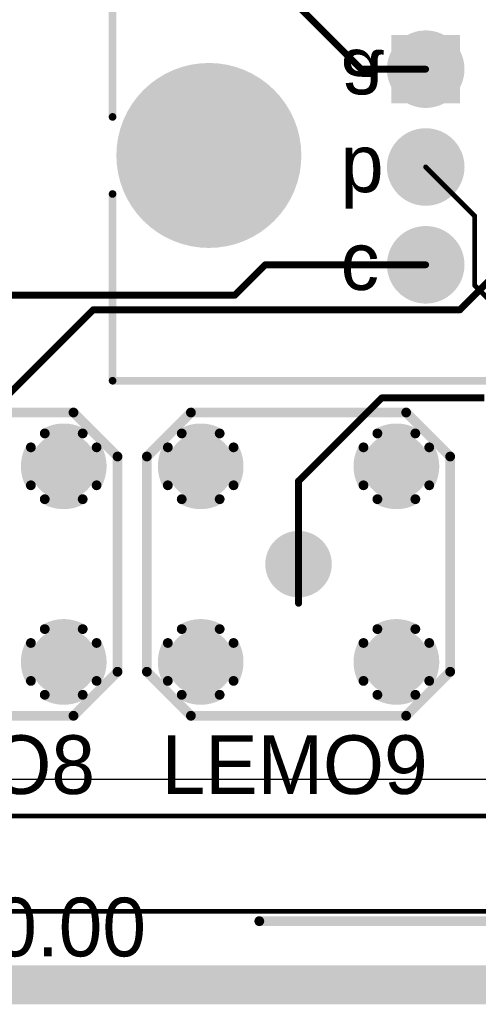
# Model space of a CAD drawing. Extents: x 0.11 to 7.09, y 0.98 to 2.62.
# Tile 3 of 15: x 1.71 to 2.18, y 0.98 to 1.99. Entities that reach past the tile are written whole.
import ezdxf

# ---------------------------------------------------------------- set-up
doc = ezdxf.new("R2010")
doc.units = 0
doc.layers.get('0').update_dxf_attribs({"linetype": 'CONTINUOUS'})
for name, color, linetype in [('BOTTOMLAYER', 5, 'CONTINUOUS'), ('BOTTOMOVERLAY', 54, 'CONTINUOUS'), ('BOTTOMSOLDER', 6, 'CONTINUOUS'), ('INTERNALPLANE1', 76, 'CONTINUOUS'), ('INTERNALPLANE2', 16, 'CONTINUOUS'), ('INTERNALPLANE3', 216, 'CONTINUOUS'), ('INTERNALPLANE4', 136, 'CONTINUOUS'), ('MULTILAYER', 9, 'CONTINUOUS'), ('PADHOLE', 156, 'CONTINUOUS'), ('TOPLAYER', 1, 'CONTINUOUS'), ('TOPOVERLAY', 2, 'CONTINUOUS'), ('TOPSOLDER', 216, 'CONTINUOUS')]:
    doc.layers.add(name, color=color, linetype=linetype)

# ---------------------------------------------------------------- blocks, each defined once
blk = doc.blocks.new('LEMO_EPA_00_6')
at = {"layer": 'BOTTOMLAYER', "const_width": 0.03}
for points in [[(-0.115, 0.1, 1), (-0.085, 0.1, 1)], [(0.085, 0.1, 1), (0.115, 0.1, 1)], [(-0.015, 0, 1), (0.015, 0, 1)], [(-0.115, -0.1, 1), (-0.085, -0.1, 1)], [(0.085, -0.1, 1), (0.115, -0.1, 1)]]:
    blk.add_lwpolyline(points, format="xyb", close=True, dxfattribs=at)
at = {"layer": 'BOTTOMSOLDER', "const_width": 0.034}
for points in [[(-0.117, 0.1, 1), (-0.083, 0.1, 1)], [(0.083, 0.1, 1), (0.117, 0.1, 1)], [(-0.017, 0, 1), (0.017, 0, 1)], [(-0.117, -0.1, 1), (-0.083, -0.1, 1)], [(0.083, -0.1, 1), (0.117, -0.1, 1)]]:
    blk.add_lwpolyline(points, format="xyb", close=True, dxfattribs=at)
at = {"layer": 'INTERNALPLANE1', "const_width": 0.0338}
for points in [[(-0.1169, 0.1, 1), (-0.0831, 0.1, 1)], [(0.0831, 0.1, 1), (0.1169, 0.1, 1)], [(-0.0169, 0, 1), (0.0169, 0, 1)], [(-0.1169, -0.1, 1), (-0.0831, -0.1, 1)], [(0.0831, -0.1, 1), (0.1169, -0.1, 1)]]:
    blk.add_lwpolyline(points, format="xyb", close=True, dxfattribs=at)
at = {"layer": 'INTERNALPLANE2', "const_width": 0.01}
for points in [[(-0.1194, 0.1336, -0.267949), (-0.0806, 0.1336)], [(0.0806, 0.1336, -0.267949), (0.1194, 0.1336)], [(-0.1336, 0.0806, -0.267949), (-0.1336, 0.1194)], [(-0.0664, 0.1194, -0.267949), (-0.0664, 0.0806)], [(0.0664, 0.0806, -0.267949), (0.0664, 0.1194)], [(0.1336, 0.1194, -0.267949), (0.1336, 0.0806)], [(-0.0806, 0.0664, -0.267949), (-0.1194, 0.0664)], [(0.1194, 0.0664, -0.267949), (0.0806, 0.0664)], [(-0.1194, -0.0664, -0.267949), (-0.0806, -0.0664)], [(0.0806, -0.0664, -0.267949), (0.1194, -0.0664)], [(-0.1336, -0.1194, -0.267949), (-0.1336, -0.0806)], [(-0.0664, -0.0806, -0.267949), (-0.0664, -0.1194)], [(0.0664, -0.1194, -0.267949), (0.0664, -0.0806)], [(0.1336, -0.0806, -0.267949), (0.1336, -0.1194)], [(-0.0806, -0.1336, -0.267949), (-0.1194, -0.1336)], [(0.1194, -0.1336, -0.267949), (0.0806, -0.1336)]]:
    blk.add_lwpolyline(points, format="xyb", dxfattribs=at)
at = {"layer": 'INTERNALPLANE2'}
for points, const_width in [([(-0.1219, 0.1336, 1), (-0.1169, 0.1336, 1)], 0.005), ([(-0.0831, 0.1336, 1), (-0.0781, 0.1336, 1)], 0.005), ([(0.0781, 0.1336, 1), (0.0831, 0.1336, 1)], 0.005), ([(0.1169, 0.1336, 1), (0.1219, 0.1336, 1)], 0.005), ([(-0.1361, 0.1194, 1), (-0.1311, 0.1194, 1)], 0.005), ([(-0.0689, 0.1194, 1), (-0.0639, 0.1194, 1)], 0.005), ([(0.0639, 0.1194, 1), (0.0689, 0.1194, 1)], 0.005), ([(0.1311, 0.1194, 1), (0.1361, 0.1194, 1)], 0.005), ([(-0.1361, 0.0806, 1), (-0.1311, 0.0806, 1)], 0.005), ([(-0.0689, 0.0806, 1), (-0.0639, 0.0806, 1)], 0.005), ([(0.0639, 0.0806, 1), (0.0689, 0.0806, 1)], 0.005), ([(0.1311, 0.0806, 1), (0.1361, 0.0806, 1)], 0.005), ([(-0.1219, 0.0664, 1), (-0.1169, 0.0664, 1)], 0.005), ([(-0.0831, 0.0664, 1), (-0.0781, 0.0664, 1)], 0.005), ([(0.0781, 0.0664, 1), (0.0831, 0.0664, 1)], 0.005), ([(0.1169, 0.0664, 1), (0.1219, 0.0664, 1)], 0.005), ([(-0.0169, 0, 1), (0.0169, 0, 1)], 0.0338), ([(-0.1219, -0.0664, 1), (-0.1169, -0.0664, 1)], 0.005), ([(-0.0831, -0.0664, 1), (-0.0781, -0.0664, 1)], 0.005), ([(0.0781, -0.0664, 1), (0.0831, -0.0664, 1)], 0.005), ([(0.1169, -0.0664, 1), (0.1219, -0.0664, 1)], 0.005), ([(-0.1361, -0.0806, 1), (-0.1311, -0.0806, 1)], 0.005), ([(-0.0689, -0.0806, 1), (-0.0639, -0.0806, 1)], 0.005), ([(0.0639, -0.0806, 1), (0.0689, -0.0806, 1)], 0.005), ([(0.1311, -0.0806, 1), (0.1361, -0.0806, 1)], 0.005), ([(-0.1361, -0.1194, 1), (-0.1311, -0.1194, 1)], 0.005), ([(-0.0689, -0.1194, 1), (-0.0639, -0.1194, 1)], 0.005), ([(0.0639, -0.1194, 1), (0.0689, -0.1194, 1)], 0.005), ([(0.1311, -0.1194, 1), (0.1361, -0.1194, 1)], 0.005), ([(-0.1219, -0.1336, 1), (-0.1169, -0.1336, 1)], 0.005), ([(-0.0831, -0.1336, 1), (-0.0781, -0.1336, 1)], 0.005), ([(0.0781, -0.1336, 1), (0.0831, -0.1336, 1)], 0.005), ([(0.1169, -0.1336, 1), (0.1219, -0.1336, 1)], 0.005)]:
    blk.add_lwpolyline(points, format="xyb", close=True, dxfattribs=dict(at, const_width=const_width))
at = {"layer": 'INTERNALPLANE3', "const_width": 0.0338}
for points in [[(-0.1169, 0.1, 1), (-0.0831, 0.1, 1)], [(0.0831, 0.1, 1), (0.1169, 0.1, 1)], [(-0.0169, 0, 1), (0.0169, 0, 1)], [(-0.1169, -0.1, 1), (-0.0831, -0.1, 1)], [(0.0831, -0.1, 1), (0.1169, -0.1, 1)]]:
    blk.add_lwpolyline(points, format="xyb", close=True, dxfattribs=at)
at = {"layer": 'INTERNALPLANE4', "const_width": 0.0338}
for points in [[(-0.1169, 0.1, 1), (-0.0831, 0.1, 1)], [(0.0831, 0.1, 1), (0.1169, 0.1, 1)], [(-0.0169, 0, 1), (0.0169, 0, 1)], [(-0.1169, -0.1, 1), (-0.0831, -0.1, 1)], [(0.0831, -0.1, 1), (0.1169, -0.1, 1)]]:
    blk.add_lwpolyline(points, format="xyb", close=True, dxfattribs=at)
at = {"layer": 'MULTILAYER', "const_width": 0.03}
for points in [[(-0.115, 0.1, 1), (-0.085, 0.1, 1)], [(0.085, 0.1, 1), (0.115, 0.1, 1)], [(-0.015, 0, 1), (0.015, 0, 1)], [(-0.115, -0.1, 1), (-0.085, -0.1, 1)], [(0.085, -0.1, 1), (0.115, -0.1, 1)]]:
    blk.add_lwpolyline(points, format="xyb", close=True, dxfattribs=at)
at = {"layer": 'PADHOLE', "const_width": 0.0138}
for points in [[(-0.1069, 0.1, 1), (-0.0931, 0.1, 1)], [(0.0931, 0.1, 1), (0.1069, 0.1, 1)], [(-0.0069, 0, 1), (0.0069, 0, 1)], [(-0.1069, -0.1, 1), (-0.0931, -0.1, 1)], [(0.0931, -0.1, 1), (0.1069, -0.1, 1)]]:
    blk.add_lwpolyline(points, format="xyb", close=True, dxfattribs=at)
at = {"layer": 'TOPLAYER', "const_width": 0.03}
for points in [[(-0.115, 0.1, 1), (-0.085, 0.1, 1)], [(0.085, 0.1, 1), (0.115, 0.1, 1)], [(-0.015, 0, 1), (0.015, 0, 1)], [(-0.115, -0.1, 1), (-0.085, -0.1, 1)], [(0.085, -0.1, 1), (0.115, -0.1, 1)]]:
    blk.add_lwpolyline(points, format="xyb", close=True, dxfattribs=at)
at = {"layer": 'TOPOVERLAY', "const_width": 0.01}
for points in [[(-0.155, 0.11), (-0.11, 0.155)], [(-0.11, 0.155), (0.11, 0.155)], [(0.11, 0.155), (0.155, 0.11)], [(-0.155, -0.11), (-0.155, 0.11)], [(0.155, -0.11), (0.155, 0.11)], [(-0.155, -0.11), (-0.11, -0.155)], [(0.11, -0.155), (0.155, -0.11)], [(-0.11, -0.155), (0.11, -0.155)]]:
    blk.add_lwpolyline(points, dxfattribs=at)
at = {"layer": 'TOPOVERLAY', "const_width": 0.005}
for points in [[(-0.1125, 0.155, 1), (-0.1075, 0.155, 1)], [(-0.1125, 0.155, 1), (-0.1075, 0.155, 1)], [(0.1075, 0.155, 1), (0.1125, 0.155, 1)], [(0.1075, 0.155, 1), (0.1125, 0.155, 1)], [(-0.1575, 0.11, 1), (-0.1525, 0.11, 1)], [(-0.1575, 0.11, 1), (-0.1525, 0.11, 1)], [(0.1525, 0.11, 1), (0.1575, 0.11, 1)], [(0.1525, 0.11, 1), (0.1575, 0.11, 1)], [(-0.1575, -0.11, 1), (-0.1525, -0.11, 1)], [(-0.1575, -0.11, 1), (-0.1525, -0.11, 1)], [(0.1525, -0.11, 1), (0.1575, -0.11, 1)], [(0.1525, -0.11, 1), (0.1575, -0.11, 1)], [(-0.1125, -0.155, 1), (-0.1075, -0.155, 1)], [(-0.1125, -0.155, 1), (-0.1075, -0.155, 1)], [(0.1075, -0.155, 1), (0.1125, -0.155, 1)], [(0.1075, -0.155, 1), (0.1125, -0.155, 1)]]:
    blk.add_lwpolyline(points, format="xyb", close=True, dxfattribs=at)
at = {"layer": 'TOPSOLDER', "const_width": 0.034}
for points in [[(-0.117, 0.1, 1), (-0.083, 0.1, 1)], [(0.083, 0.1, 1), (0.117, 0.1, 1)], [(-0.017, 0, 1), (0.017, 0, 1)], [(-0.117, -0.1, 1), (-0.083, -0.1, 1)], [(0.083, -0.1, 1), (0.117, -0.1, 1)]]:
    blk.add_lwpolyline(points, format="xyb", close=True, dxfattribs=at)
blk = doc.blocks.new('LEMO_EPA_00_7')
at = {"layer": 'BOTTOMLAYER', "const_width": 0.03}
for points in [[(-0.115, 0.1, 1), (-0.085, 0.1, 1)], [(0.085, 0.1, 1), (0.115, 0.1, 1)], [(-0.015, 0, 1), (0.015, 0, 1)], [(-0.115, -0.1, 1), (-0.085, -0.1, 1)], [(0.085, -0.1, 1), (0.115, -0.1, 1)]]:
    blk.add_lwpolyline(points, format="xyb", close=True, dxfattribs=at)
at = {"layer": 'BOTTOMSOLDER', "const_width": 0.034}
for points in [[(-0.117, 0.1, 1), (-0.083, 0.1, 1)], [(0.083, 0.1, 1), (0.117, 0.1, 1)], [(-0.017, 0, 1), (0.017, 0, 1)], [(-0.117, -0.1, 1), (-0.083, -0.1, 1)], [(0.083, -0.1, 1), (0.117, -0.1, 1)]]:
    blk.add_lwpolyline(points, format="xyb", close=True, dxfattribs=at)
at = {"layer": 'INTERNALPLANE1', "const_width": 0.0338}
for points in [[(-0.1169, 0.1, 1), (-0.0831, 0.1, 1)], [(0.0831, 0.1, 1), (0.1169, 0.1, 1)], [(-0.0169, 0, 1), (0.0169, 0, 1)], [(-0.1169, -0.1, 1), (-0.0831, -0.1, 1)], [(0.0831, -0.1, 1), (0.1169, -0.1, 1)]]:
    blk.add_lwpolyline(points, format="xyb", close=True, dxfattribs=at)
at = {"layer": 'INTERNALPLANE2', "const_width": 0.01}
for points in [[(-0.1194, 0.1336, -0.267949), (-0.0806, 0.1336)], [(0.0806, 0.1336, -0.267949), (0.1194, 0.1336)], [(-0.1336, 0.0806, -0.267949), (-0.1336, 0.1194)], [(-0.0664, 0.1194, -0.267949), (-0.0664, 0.0806)], [(0.0664, 0.0806, -0.267949), (0.0664, 0.1194)], [(0.1336, 0.1194, -0.267949), (0.1336, 0.0806)], [(-0.0806, 0.0664, -0.267949), (-0.1194, 0.0664)], [(0.1194, 0.0664, -0.267949), (0.0806, 0.0664)], [(-0.1194, -0.0664, -0.267949), (-0.0806, -0.0664)], [(0.0806, -0.0664, -0.267949), (0.1194, -0.0664)], [(-0.1336, -0.1194, -0.267949), (-0.1336, -0.0806)], [(-0.0664, -0.0806, -0.267949), (-0.0664, -0.1194)], [(0.0664, -0.1194, -0.267949), (0.0664, -0.0806)], [(0.1336, -0.0806, -0.267949), (0.1336, -0.1194)], [(-0.0806, -0.1336, -0.267949), (-0.1194, -0.1336)], [(0.1194, -0.1336, -0.267949), (0.0806, -0.1336)]]:
    blk.add_lwpolyline(points, format="xyb", dxfattribs=at)
at = {"layer": 'INTERNALPLANE2'}
for points, const_width in [([(-0.1219, 0.1336, 1), (-0.1169, 0.1336, 1)], 0.005), ([(-0.0831, 0.1336, 1), (-0.0781, 0.1336, 1)], 0.005), ([(0.0781, 0.1336, 1), (0.0831, 0.1336, 1)], 0.005), ([(0.1169, 0.1336, 1), (0.1219, 0.1336, 1)], 0.005), ([(-0.1361, 0.1194, 1), (-0.1311, 0.1194, 1)], 0.005), ([(-0.0689, 0.1194, 1), (-0.0639, 0.1194, 1)], 0.005), ([(0.0639, 0.1194, 1), (0.0689, 0.1194, 1)], 0.005), ([(0.1311, 0.1194, 1), (0.1361, 0.1194, 1)], 0.005), ([(-0.1361, 0.0806, 1), (-0.1311, 0.0806, 1)], 0.005), ([(-0.0689, 0.0806, 1), (-0.0639, 0.0806, 1)], 0.005), ([(0.0639, 0.0806, 1), (0.0689, 0.0806, 1)], 0.005), ([(0.1311, 0.0806, 1), (0.1361, 0.0806, 1)], 0.005), ([(-0.1219, 0.0664, 1), (-0.1169, 0.0664, 1)], 0.005), ([(-0.0831, 0.0664, 1), (-0.0781, 0.0664, 1)], 0.005), ([(0.0781, 0.0664, 1), (0.0831, 0.0664, 1)], 0.005), ([(0.1169, 0.0664, 1), (0.1219, 0.0664, 1)], 0.005), ([(-0.0169, 0, 1), (0.0169, 0, 1)], 0.0338), ([(-0.1219, -0.0664, 1), (-0.1169, -0.0664, 1)], 0.005), ([(-0.0831, -0.0664, 1), (-0.0781, -0.0664, 1)], 0.005), ([(0.0781, -0.0664, 1), (0.0831, -0.0664, 1)], 0.005), ([(0.1169, -0.0664, 1), (0.1219, -0.0664, 1)], 0.005), ([(-0.1361, -0.0806, 1), (-0.1311, -0.0806, 1)], 0.005), ([(-0.0689, -0.0806, 1), (-0.0639, -0.0806, 1)], 0.005), ([(0.0639, -0.0806, 1), (0.0689, -0.0806, 1)], 0.005), ([(0.1311, -0.0806, 1), (0.1361, -0.0806, 1)], 0.005), ([(-0.1361, -0.1194, 1), (-0.1311, -0.1194, 1)], 0.005), ([(-0.0689, -0.1194, 1), (-0.0639, -0.1194, 1)], 0.005), ([(0.0639, -0.1194, 1), (0.0689, -0.1194, 1)], 0.005), ([(0.1311, -0.1194, 1), (0.1361, -0.1194, 1)], 0.005), ([(-0.1219, -0.1336, 1), (-0.1169, -0.1336, 1)], 0.005), ([(-0.0831, -0.1336, 1), (-0.0781, -0.1336, 1)], 0.005), ([(0.0781, -0.1336, 1), (0.0831, -0.1336, 1)], 0.005), ([(0.1169, -0.1336, 1), (0.1219, -0.1336, 1)], 0.005)]:
    blk.add_lwpolyline(points, format="xyb", close=True, dxfattribs=dict(at, const_width=const_width))
at = {"layer": 'INTERNALPLANE3', "const_width": 0.0338}
for points in [[(-0.1169, 0.1, 1), (-0.0831, 0.1, 1)], [(0.0831, 0.1, 1), (0.1169, 0.1, 1)], [(-0.0169, 0, 1), (0.0169, 0, 1)], [(-0.1169, -0.1, 1), (-0.0831, -0.1, 1)], [(0.0831, -0.1, 1), (0.1169, -0.1, 1)]]:
    blk.add_lwpolyline(points, format="xyb", close=True, dxfattribs=at)
at = {"layer": 'INTERNALPLANE4', "const_width": 0.0338}
for points in [[(-0.1169, 0.1, 1), (-0.0831, 0.1, 1)], [(0.0831, 0.1, 1), (0.1169, 0.1, 1)], [(-0.0169, 0, 1), (0.0169, 0, 1)], [(-0.1169, -0.1, 1), (-0.0831, -0.1, 1)], [(0.0831, -0.1, 1), (0.1169, -0.1, 1)]]:
    blk.add_lwpolyline(points, format="xyb", close=True, dxfattribs=at)
at = {"layer": 'MULTILAYER', "const_width": 0.03}
for points in [[(-0.115, 0.1, 1), (-0.085, 0.1, 1)], [(0.085, 0.1, 1), (0.115, 0.1, 1)], [(-0.015, 0, 1), (0.015, 0, 1)], [(-0.115, -0.1, 1), (-0.085, -0.1, 1)], [(0.085, -0.1, 1), (0.115, -0.1, 1)]]:
    blk.add_lwpolyline(points, format="xyb", close=True, dxfattribs=at)
at = {"layer": 'PADHOLE', "const_width": 0.0138}
for points in [[(-0.1069, 0.1, 1), (-0.0931, 0.1, 1)], [(0.0931, 0.1, 1), (0.1069, 0.1, 1)], [(-0.0069, 0, 1), (0.0069, 0, 1)], [(-0.1069, -0.1, 1), (-0.0931, -0.1, 1)], [(0.0931, -0.1, 1), (0.1069, -0.1, 1)]]:
    blk.add_lwpolyline(points, format="xyb", close=True, dxfattribs=at)
at = {"layer": 'TOPLAYER', "const_width": 0.03}
for points in [[(-0.115, 0.1, 1), (-0.085, 0.1, 1)], [(0.085, 0.1, 1), (0.115, 0.1, 1)], [(-0.015, 0, 1), (0.015, 0, 1)], [(-0.115, -0.1, 1), (-0.085, -0.1, 1)], [(0.085, -0.1, 1), (0.115, -0.1, 1)]]:
    blk.add_lwpolyline(points, format="xyb", close=True, dxfattribs=at)
at = {"layer": 'TOPOVERLAY', "const_width": 0.01}
for points in [[(-0.155, 0.11), (-0.11, 0.155)], [(-0.11, 0.155), (0.11, 0.155)], [(0.11, 0.155), (0.155, 0.11)], [(-0.155, -0.11), (-0.155, 0.11)], [(0.155, -0.11), (0.155, 0.11)], [(-0.155, -0.11), (-0.11, -0.155)], [(0.11, -0.155), (0.155, -0.11)], [(-0.11, -0.155), (0.11, -0.155)]]:
    blk.add_lwpolyline(points, dxfattribs=at)
at = {"layer": 'TOPOVERLAY', "const_width": 0.005}
for points in [[(-0.1125, 0.155, 1), (-0.1075, 0.155, 1)], [(-0.1125, 0.155, 1), (-0.1075, 0.155, 1)], [(0.1075, 0.155, 1), (0.1125, 0.155, 1)], [(0.1075, 0.155, 1), (0.1125, 0.155, 1)], [(-0.1575, 0.11, 1), (-0.1525, 0.11, 1)], [(-0.1575, 0.11, 1), (-0.1525, 0.11, 1)], [(0.1525, 0.11, 1), (0.1575, 0.11, 1)], [(0.1525, 0.11, 1), (0.1575, 0.11, 1)], [(-0.1575, -0.11, 1), (-0.1525, -0.11, 1)], [(-0.1575, -0.11, 1), (-0.1525, -0.11, 1)], [(0.1525, -0.11, 1), (0.1575, -0.11, 1)], [(0.1525, -0.11, 1), (0.1575, -0.11, 1)], [(-0.1125, -0.155, 1), (-0.1075, -0.155, 1)], [(-0.1125, -0.155, 1), (-0.1075, -0.155, 1)], [(0.1075, -0.155, 1), (0.1125, -0.155, 1)], [(0.1075, -0.155, 1), (0.1125, -0.155, 1)]]:
    blk.add_lwpolyline(points, format="xyb", close=True, dxfattribs=at)
at = {"layer": 'TOPSOLDER', "const_width": 0.034}
for points in [[(-0.117, 0.1, 1), (-0.083, 0.1, 1)], [(0.083, 0.1, 1), (0.117, 0.1, 1)], [(-0.017, 0, 1), (0.017, 0, 1)], [(-0.117, -0.1, 1), (-0.083, -0.1, 1)], [(0.083, -0.1, 1), (0.117, -0.1, 1)]]:
    blk.add_lwpolyline(points, format="xyb", close=True, dxfattribs=at)
blk = doc.blocks.new('EURO2_54_2V96_B_17')
at = {"layer": 'BOTTOMLAYER'}
for points, const_width in [([(-1.8169, 0.0118, 1), (-1.7264, 0.0118, 1)], 0.0906), ([(-1.5655, 0, 1), (-1.5345, 0, 1)], 0.031), ([(-1.5655, -0.1, 1), (-1.5345, -0.1, 1)], 0.031)]:
    blk.add_lwpolyline(points, format="xyb", close=True, dxfattribs=dict(at, const_width=const_width))
blk.add_solid([(-1.581, 0.069), (-1.519, 0.069), (-1.581, 0.131), (-1.519, 0.131)], dxfattribs=at)
at = {"layer": 'BOTTOMOVERLAY', "const_width": 0.00787}
for points in [[(-1.8701, 0.0512), (-1.8701, 0.2185)], [(-1.8701, -0.2185), (-1.8701, -0.0276)], [(-1.8701, -0.2185), (1.8701, -0.2185)]]:
    blk.add_lwpolyline(points, dxfattribs=at)
at = {"layer": 'BOTTOMOVERLAY', "const_width": 0.00394}
for points in [[(-1.872, 0.0512, 1), (-1.8681, 0.0512, 1)], [(-1.872, -0.0276, 1), (-1.8681, -0.0276, 1)], [(-1.872, -0.2185, 1), (-1.8681, -0.2185, 1)], [(-1.872, -0.2185, 1), (-1.8681, -0.2185, 1)]]:
    blk.add_lwpolyline(points, format="xyb", close=True, dxfattribs=at)
at = {"layer": 'BOTTOMSOLDER'}
for points, const_width in [([(-1.8189, 0.0118, 1), (-1.7244, 0.0118, 1)], 0.0946), ([(-1.5675, 0, 1), (-1.5325, 0, 1)], 0.035), ([(-1.5675, -0.1, 1), (-1.5325, -0.1, 1)], 0.035)]:
    blk.add_lwpolyline(points, format="xyb", close=True, dxfattribs=dict(at, const_width=const_width))
blk.add_solid([(-1.585, 0.065), (-1.515, 0.065), (-1.585, 0.135), (-1.515, 0.135)], dxfattribs=at)
at = {"layer": 'INTERNALPLANE1'}
for points, const_width in [([(-1.5698, 0.1, 1), (-1.5302, 0.1, 1)], 0.0397), ([(-1.8092, 0.0118, 1), (-1.7341, 0.0118, 1)], 0.0751), ([(-1.5698, 0, 1), (-1.5302, 0, 1)], 0.0397), ([(-1.5698, -0.1, 1), (-1.5302, -0.1, 1)], 0.0397)]:
    blk.add_lwpolyline(points, format="xyb", close=True, dxfattribs=dict(at, const_width=const_width))
at = {"layer": 'INTERNALPLANE2'}
for points, const_width in [([(-1.5698, 0.1, 1), (-1.5302, 0.1, 1)], 0.0397), ([(-1.8092, 0.0118, 1), (-1.7341, 0.0118, 1)], 0.0751), ([(-1.5698, 0, 1), (-1.5302, 0, 1)], 0.0397), ([(-1.5698, -0.1, 1), (-1.5302, -0.1, 1)], 0.0397)]:
    blk.add_lwpolyline(points, format="xyb", close=True, dxfattribs=dict(at, const_width=const_width))
at = {"layer": 'INTERNALPLANE3'}
for points, const_width in [([(-1.5698, 0.1, 1), (-1.5302, 0.1, 1)], 0.0397), ([(-1.8092, 0.0118, 1), (-1.7341, 0.0118, 1)], 0.0751), ([(-1.5698, 0, 1), (-1.5302, 0, 1)], 0.0397), ([(-1.5698, -0.1, 1), (-1.5302, -0.1, 1)], 0.0397)]:
    blk.add_lwpolyline(points, format="xyb", close=True, dxfattribs=dict(at, const_width=const_width))
at = {"layer": 'INTERNALPLANE4'}
for points, const_width in [([(-1.5698, 0.1, 1), (-1.5302, 0.1, 1)], 0.0397), ([(-1.8092, 0.0118, 1), (-1.7341, 0.0118, 1)], 0.0751), ([(-1.5698, 0, 1), (-1.5302, 0, 1)], 0.0397), ([(-1.5698, -0.1, 1), (-1.5302, -0.1, 1)], 0.0397)]:
    blk.add_lwpolyline(points, format="xyb", close=True, dxfattribs=dict(at, const_width=const_width))
at = {"layer": 'MULTILAYER'}
for points, const_width in [([(-1.8169, 0.0118, 1), (-1.7264, 0.0118, 1)], 0.0906), ([(-1.5655, 0, 1), (-1.5345, 0, 1)], 0.031), ([(-1.5655, -0.1, 1), (-1.5345, -0.1, 1)], 0.031)]:
    blk.add_lwpolyline(points, format="xyb", close=True, dxfattribs=dict(at, const_width=const_width))
blk.add_solid([(-1.581, 0.069), (-1.519, 0.069), (-1.581, 0.131), (-1.519, 0.131)], dxfattribs=at)
at = {"layer": 'PADHOLE'}
for points, const_width in [([(-1.5598, 0.1, 1), (-1.5402, 0.1, 1)], 0.0197), ([(-1.7992, 0.0118, 1), (-1.7441, 0.0118, 1)], 0.0551), ([(-1.5598, 0, 1), (-1.5402, 0, 1)], 0.0197), ([(-1.5598, -0.1, 1), (-1.5402, -0.1, 1)], 0.0197)]:
    blk.add_lwpolyline(points, format="xyb", close=True, dxfattribs=dict(at, const_width=const_width))
at = {"layer": 'TOPLAYER'}
for points, const_width in [([(-1.8169, 0.0118, 1), (-1.7264, 0.0118, 1)], 0.0906), ([(-1.5655, 0, 1), (-1.5345, 0, 1)], 0.031), ([(-1.5655, -0.1, 1), (-1.5345, -0.1, 1)], 0.031)]:
    blk.add_lwpolyline(points, format="xyb", close=True, dxfattribs=dict(at, const_width=const_width))
blk.add_solid([(-1.581, 0.069), (-1.519, 0.069), (-1.581, 0.131), (-1.519, 0.131)], dxfattribs=at)
at = {"layer": 'TOPSOLDER'}
for points, const_width in [([(-1.8189, 0.0118, 1), (-1.7244, 0.0118, 1)], 0.0946), ([(-1.5675, 0, 1), (-1.5325, 0, 1)], 0.035), ([(-1.5675, -0.1, 1), (-1.5325, -0.1, 1)], 0.035)]:
    blk.add_lwpolyline(points, format="xyb", close=True, dxfattribs=dict(at, const_width=const_width))
blk.add_solid([(-1.585, 0.065), (-1.515, 0.065), (-1.585, 0.135), (-1.515, 0.135)], dxfattribs=at)
at = {"layer": 'BOTTOMOVERLAY', "text_generation_flag": 2}
for s, p in [('a', (-1.637, 0.1197)), ('b', (-1.637, 0.0197)), ('c', (-1.637, -0.0803))]:
    blk.add_text(s, height=0.0591, rotation=180, dxfattribs=at).set_placement(p)

msp = doc.modelspace()

# ---------------------------------------------------------------- linework, layer by layer
at = {"layer": 'BOTTOMLAYER'}
for points, const_width in [([(1.97, 2.025), (2.059, 1.936)], 0.007), ([(2.059, 1.936), (2.125, 1.936)], 0.007), ([(2.16, 1.69), (2.206, 1.736)], 0.007), ([(1.655, 1.56), (1.785, 1.69)], 0.007), ([(1.785, 1.69), (2.16, 1.69)], 0.007), ([(1.995, 1.515), (2.08, 1.6)], 0.007), ([(2.08, 1.6), (2.185, 1.6)], 0.007), ([(1.995, 1.39), (1.995, 1.515)], 0.007), ([(1.1725, 1.1725), (2.8475, 1.1725)], 0.005), ([(1.055, 1.075), (3.769, 1.075)], 0.005)]:
    msp.add_lwpolyline(points, dxfattribs=dict(at, const_width=const_width))
at = {"layer": 'BOTTOMLAYER', "const_width": 0.0035}
for points in [[(2.0572, 1.936, 1), (2.0608, 1.936, 1)], [(2.0572, 1.936, 1), (2.0608, 1.936, 1)], [(2.1233, 1.936, 1), (2.1267, 1.936, 1)], [(1.7833, 1.69, 1), (1.7868, 1.69, 1)], [(1.7833, 1.69, 1), (1.7868, 1.69, 1)], [(2.1582, 1.69, 1), (2.1618, 1.69, 1)], [(2.1582, 1.69, 1), (2.1618, 1.69, 1)], [(2.0783, 1.6, 1), (2.0817, 1.6, 1)], [(2.0783, 1.6, 1), (2.0817, 1.6, 1)], [(1.9932, 1.515, 1), (1.9968, 1.515, 1)], [(1.9932, 1.515, 1), (1.9968, 1.515, 1)], [(1.9932, 1.39, 1), (1.9968, 1.39, 1)]]:
    msp.add_lwpolyline(points, format="xyb", close=True, dxfattribs=at)
at = {"layer": 'INTERNALPLANE1', "const_width": 0.04}
msp.add_lwpolyline([(0.13, 1), (7.07, 1)], dxfattribs=at)
at = {"layer": 'INTERNALPLANE2', "const_width": 0.04}
msp.add_lwpolyline([(0.13, 1), (7.07, 1)], dxfattribs=at)
at = {"layer": 'INTERNALPLANE3', "const_width": 0.04}
msp.add_lwpolyline([(0.13, 1), (7.07, 1)], dxfattribs=at)
at = {"layer": 'INTERNALPLANE4', "const_width": 0.04}
msp.add_lwpolyline([(0.13, 1), (7.07, 1)], dxfattribs=at)
at = {"layer": 'TOPLAYER'}
for p, q in [((0.69, 1.21), (2.79, 1.21)), ((3.255, 1.075), (0.5712, 1.075))]:
    msp.add_line(p, q, dxfattribs=at)
for points, const_width in [([(2.125, 1.836), (2.175, 1.786)], 0.005), ([(2.175, 1.715), (2.175, 1.786)], 0.005), ([(1.93, 1.705), (1.961, 1.736)], 0.007), ([(1.961, 1.736), (2.125, 1.736)], 0.007), ([(2.175, 1.715), (2.205, 1.685)], 0.005), ([(1.415, 1.705), (1.93, 1.705)], 0.007)]:
    msp.add_lwpolyline(points, dxfattribs=dict(at, const_width=const_width))
for points, const_width in [([(2.1237, 1.836, 1), (2.1263, 1.836, 1)], 0.0025), ([(2.1738, 1.786, 1), (2.1763, 1.786, 1)], 0.0025), ([(2.1738, 1.786, 1), (2.1763, 1.786, 1)], 0.0025), ([(1.9592, 1.736, 1), (1.9627, 1.736, 1)], 0.0035), ([(1.9592, 1.736, 1), (1.9627, 1.736, 1)], 0.0035), ([(2.1233, 1.736, 1), (2.1267, 1.736, 1)], 0.0035), ([(2.1738, 1.715, 1), (2.1763, 1.715, 1)], 0.0025), ([(2.1738, 1.715, 1), (2.1763, 1.715, 1)], 0.0025), ([(1.9283, 1.705, 1), (1.9318, 1.705, 1)], 0.0035), ([(1.9283, 1.705, 1), (1.9318, 1.705, 1)], 0.0035)]:
    msp.add_lwpolyline(points, format="xyb", close=True, dxfattribs=dict(at, const_width=const_width))
at = {"layer": 'TOPOVERLAY', "const_width": 0.01}
msp.add_lwpolyline([(1.9549, 1.065), (3.14, 1.065)], dxfattribs=at)
at = {"layer": 'TOPOVERLAY', "const_width": 0.005}
msp.add_lwpolyline([(1.9524, 1.065, 1), (1.9574, 1.065, 1)], format="xyb", close=True, dxfattribs=at)

# ---------------------------------------------------------------- block references
at = {"rotation": 360}
msp.add_blockref('EURO2_54_2V96_B_17', (3.675, 1.836), dxfattribs=at)
for name, p in [('LEMO_EPA_00_7', (1.655, 1.43)), ('LEMO_EPA_00_6', (1.995, 1.43))]:
    msp.add_blockref(name, p)

# ---------------------------------------------------------------- texts
at = {"layer": 'TOPOVERLAY'}
for s, p in [('LEMO8', (1.515, 1.195)), ('LEMO9', (1.855, 1.195)), ('2760.00', (1.5491, 1.029))]:
    msp.add_text(s, height=0.06, dxfattribs=at).set_placement(p)

doc.saveas('drawing.dxf')
